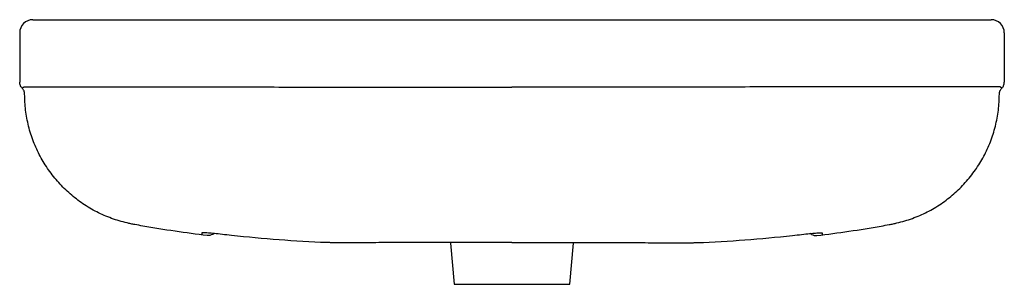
# Model space of a CAD drawing. Header units: millimetres. Extents: x 4536.383 to 4536.978, y 2188.885 to 2189.045.
import ezdxf

# ---------------------------------------------------------------- set-up
doc = ezdxf.new("R2010")
doc.units = ezdxf.units.MM
doc.layers.add('SANINDUSA', color=3, linetype='Continuous')

msp = doc.modelspace()

# ---------------------------------------------------------------- linework, layer by layer
at = {"layer": 'SANINDUSA'}
for p, q in [((4536.3905, 2189.04467), (4536.9695, 2189.04467)), ((4536.3825, 2189.03667), (4536.3825, 2189.03639)), ((4536.3825, 2189.03639), (4536.3825, 2189.00825)), ((4536.9775, 2189.03667), (4536.9775, 2189.03639)), ((4536.9775, 2189.03639), (4536.9775, 2189.00825)), ((4536.49917, 2188.91498), (4536.49983, 2188.91537)), ((4536.64275, 2188.90995), (4536.64279, 2188.90949)), ((4536.71719, 2188.90948), (4536.71726, 2188.90995)), ((4536.86083, 2188.91498), (4536.86017, 2188.91537)), ((4536.64283, 2188.90949), (4536.645, 2188.88467)), ((4536.715, 2188.88467), (4536.71717, 2188.90949)), ((4536.645, 2188.88467), (4536.68, 2188.88467)), ((4536.68, 2188.88467), (4536.715, 2188.88467))]:
    msp.add_line(p, q, dxfattribs=at)
at = {"layer": 'SANINDUSA', "flags": 128}
msp.add_lwpolyline([(4536.86041, 2188.91533), (4536.86051, 2188.91523), (4536.86083, 2188.91498)], dxfattribs=at)
at = {"layer": 'SANINDUSA'}
for centre, start, end in [((4536.3905, 2189.03667), 90, 180), ((4536.9695, 2189.03667), 0, 90)]:
    msp.add_arc(centre, 0.008, start, end, dxfattribs=at)
for points, knots in [([(4536.3825, 2189.00825), (4536.3825, 2189.00822), (4536.3825, 2189.00806), (4536.3825, 2189.00769), (4536.3825, 2189.00706), (4536.3825, 2189.0069), (4536.3825, 2189.00681)], [0, 0, 0, 0, 0.080644, 0.403219, 0.701609, 1, 1, 1, 1]), ([(4536.384, 2189.00324), (4536.38393, 2189.00331), (4536.38347, 2189.00379), (4536.38272, 2189.00493), (4536.38258, 2189.00615), (4536.3825, 2189.00681)], [0, 0, 0, 0, 0.076408, 0.50064, 1, 1, 1, 1]), ([(4536.976, 2189.00324), (4536.97607, 2189.00331), (4536.97653, 2189.00379), (4536.97728, 2189.00493), (4536.97742, 2189.00615), (4536.9775, 2189.00681)], [0, 0, 0, 0, 0.076408, 0.50064, 1, 1, 1, 1]), ([(4536.9775, 2189.00825), (4536.9775, 2189.00822), (4536.9775, 2189.00806), (4536.9775, 2189.00769), (4536.9775, 2189.00706), (4536.9775, 2189.0069), (4536.9775, 2189.00681)], [0, 0, 0, 0, 0.080644, 0.403219, 0.701609, 1, 1, 1, 1]), ([(4536.384, 2189.00324), (4536.38404, 2189.00328), (4536.38413, 2189.00337), (4536.3845, 2189.00368), (4536.38477, 2189.00386), (4536.38491, 2189.00394), (4536.38493, 2189.00396)], [0, 0, 0, 0, 0.2984161, 0.5968349, 0.9193555, 1, 1, 1, 1]), ([(4536.3855, 2188.99967), (4536.3855, 2189.00001), (4536.38547, 2189.00034), (4536.38537, 2189.00082), (4536.38533, 2189.00098), (4536.38523, 2189.0013), (4536.38518, 2189.00146), (4536.38498, 2189.00191), (4536.38483, 2189.0022), (4536.38446, 2189.00275), (4536.38424, 2189.00301), (4536.384, 2189.00324)], [0, 0, 0, 0, 0.25, 0.25, 0.375, 0.375, 0.5, 0.5, 0.75, 0.75, 1, 1, 1, 1]), ([(4536.38493, 2189.00396), (4536.38502, 2189.00397), (4536.38516, 2189.00398), (4536.38593, 2189.004), (4536.38625, 2189.004)], [0, 0, 0, 0, 0.57716, 1, 1, 1, 1]), ([(4536.49582, 2188.91418), (4536.48282, 2188.91571), (4536.46987, 2188.91762), (4536.45538, 2188.9202), (4536.45377, 2188.92049), (4536.45136, 2188.92094), (4536.45055, 2188.92109), (4536.44895, 2188.92141), (4536.44815, 2188.92158), (4536.44416, 2188.92251), (4536.44105, 2188.92344), (4536.43498, 2188.92566), (4536.43202, 2188.92696), (4536.42768, 2188.92917), (4536.42626, 2188.92995), (4536.42345, 2188.93161), (4536.42206, 2188.93249), (4536.41801, 2188.93523), (4536.41288, 2188.93919), (4536.40826, 2188.94372), (4536.405, 2188.94735), (4536.40394, 2188.94859), (4536.4019, 2188.95116), (4536.40093, 2188.95246), (4536.39813, 2188.95645), (4536.39474, 2188.96197), (4536.39204, 2188.96786), (4536.39027, 2188.97242), (4536.38973, 2188.97397), (4536.38874, 2188.97709), (4536.38829, 2188.97866), (4536.3875, 2188.98183), (4536.38715, 2188.98343), (4536.38655, 2188.98665), (4536.3863, 2188.98827), (4536.3857, 2188.99313), (4536.3855, 2188.99639), (4536.3855, 2188.99967)], [0, 0, 0, 0, 0.25, 0.25, 0.28125, 0.28125, 0.296875, 0.296875, 0.3125, 0.3125, 0.375, 0.375, 0.4375, 0.4375, 0.46875, 0.46875, 0.5, 0.5, 0.5625, 0.625, 0.625, 0.65625, 0.65625, 0.6875, 0.6875, 0.75, 0.8125, 0.8125, 0.84375, 0.84375, 0.875, 0.875, 0.90625, 0.90625, 0.9375, 0.9375, 1, 1, 1, 1]), ([(4536.38625, 2189.004), (4536.38653, 2189.004), (4536.38685, 2189.00401), (4536.38758, 2189.00401), (4536.38798, 2189.00402), (4536.38931, 2189.00403), (4536.39036, 2189.00403), (4536.39395, 2189.00404), (4536.39694, 2189.00405), (4536.40138, 2189.00405), (4536.4023, 2189.00405), (4536.40373, 2189.00406), (4536.40422, 2189.00406), (4536.40521, 2189.00406), (4536.40571, 2189.00406), (4536.40824, 2189.00406), (4536.41038, 2189.00406), (4536.41709, 2189.00406), (4536.42197, 2189.00406), (4536.4298, 2189.00405), (4536.4325, 2189.00405), (4536.43806, 2189.00405), (4536.44091, 2189.00405), (4536.44528, 2189.00405), (4536.44675, 2189.00404), (4536.44973, 2189.00404), (4536.45123, 2189.00404), (4536.45578, 2189.00404), (4536.45886, 2189.00404), (4536.46822, 2189.00403), (4536.47463, 2189.00402), (4536.48776, 2189.00401), (4536.49448, 2189.00401), (4536.50133, 2189.004)], [0, 0, 0, 0, 0.03125, 0.03125, 0.0625, 0.0625, 0.125, 0.125, 0.25, 0.25, 0.28125, 0.28125, 0.296875, 0.296875, 0.3125, 0.3125, 0.375, 0.375, 0.5, 0.5, 0.5625, 0.5625, 0.625, 0.625, 0.65625, 0.65625, 0.6875, 0.6875, 0.75, 0.75, 0.875, 0.875, 1, 1, 1, 1]), ([(4536.50133, 2189.004), (4536.50834, 2189.00399), (4536.51546, 2189.00399), (4536.52986, 2189.00398), (4536.53715, 2189.00397), (4536.54635, 2189.00396), (4536.54819, 2189.00396), (4536.55189, 2189.00396), (4536.55374, 2189.00396), (4536.55929, 2189.00395), (4536.563, 2189.00395), (4536.57415, 2189.00394), (4536.58161, 2189.00394), (4536.59658, 2189.00393), (4536.60409, 2189.00392), (4536.61915, 2189.00392), (4536.6267, 2189.00391), (4536.64943, 2189.0039), (4536.66467, 2189.0039), (4536.68, 2189.0039)], [0, 0, 0, 0, 0.125, 0.125, 0.25, 0.25, 0.28125, 0.28125, 0.3125, 0.3125, 0.375, 0.375, 0.5, 0.5, 0.625, 0.625, 0.75, 0.75, 1, 1, 1, 1]), ([(4536.85867, 2189.004), (4536.85166, 2189.00399), (4536.84454, 2189.00399), (4536.83014, 2189.00398), (4536.82285, 2189.00397), (4536.81365, 2189.00396), (4536.81181, 2189.00396), (4536.80811, 2189.00396), (4536.80626, 2189.00396), (4536.80071, 2189.00395), (4536.797, 2189.00395), (4536.78585, 2189.00394), (4536.77839, 2189.00394), (4536.76342, 2189.00393), (4536.75591, 2189.00392), (4536.74085, 2189.00392), (4536.7333, 2189.00391), (4536.71057, 2189.0039), (4536.69533, 2189.0039), (4536.68, 2189.0039)], [0, 0, 0, 0, 0.125, 0.125, 0.25, 0.25, 0.28125, 0.28125, 0.3125, 0.3125, 0.375, 0.375, 0.5, 0.5, 0.625, 0.625, 0.75, 0.75, 1, 1, 1, 1]), ([(4536.97375, 2189.004), (4536.97347, 2189.004), (4536.97315, 2189.00401), (4536.97242, 2189.00401), (4536.97202, 2189.00402), (4536.97069, 2189.00403), (4536.96964, 2189.00403), (4536.96605, 2189.00404), (4536.96306, 2189.00405), (4536.95863, 2189.00405), (4536.9577, 2189.00405), (4536.95627, 2189.00406), (4536.95578, 2189.00406), (4536.9548, 2189.00406), (4536.95429, 2189.00406), (4536.95176, 2189.00406), (4536.94962, 2189.00406), (4536.94291, 2189.00406), (4536.93804, 2189.00406), (4536.9302, 2189.00405), (4536.9275, 2189.00405), (4536.92194, 2189.00405), (4536.91909, 2189.00405), (4536.91472, 2189.00405), (4536.91325, 2189.00404), (4536.91027, 2189.00404), (4536.90877, 2189.00404), (4536.90422, 2189.00404), (4536.90114, 2189.00404), (4536.89178, 2189.00403), (4536.88537, 2189.00402), (4536.87224, 2189.00401), (4536.86552, 2189.00401), (4536.85867, 2189.004)], [0, 0, 0, 0, 0.03125, 0.03125, 0.0625, 0.0625, 0.125, 0.125, 0.25, 0.25, 0.28125, 0.28125, 0.296875, 0.296875, 0.3125, 0.3125, 0.375, 0.375, 0.5, 0.5, 0.5625, 0.5625, 0.625, 0.625, 0.65625, 0.65625, 0.6875, 0.6875, 0.75, 0.75, 0.875, 0.875, 1, 1, 1, 1]), ([(4536.86418, 2188.91418), (4536.87718, 2188.91571), (4536.89013, 2188.91762), (4536.90462, 2188.9202), (4536.90623, 2188.92049), (4536.90864, 2188.92094), (4536.90945, 2188.92109), (4536.91105, 2188.92141), (4536.91185, 2188.92158), (4536.91584, 2188.92251), (4536.91895, 2188.92344), (4536.92502, 2188.92566), (4536.92799, 2188.92696), (4536.93232, 2188.92917), (4536.93374, 2188.92995), (4536.93655, 2188.93161), (4536.93794, 2188.93249), (4536.94199, 2188.93523), (4536.94712, 2188.93919), (4536.95174, 2188.94372), (4536.955, 2188.94735), (4536.95606, 2188.94859), (4536.9581, 2188.95116), (4536.95907, 2188.95246), (4536.96187, 2188.95645), (4536.96526, 2188.96197), (4536.96796, 2188.96786), (4536.96973, 2188.97242), (4536.97027, 2188.97397), (4536.97126, 2188.97709), (4536.97171, 2188.97866), (4536.9725, 2188.98183), (4536.97285, 2188.98343), (4536.97345, 2188.98665), (4536.9737, 2188.98827), (4536.9743, 2188.99313), (4536.9745, 2188.99639), (4536.9745, 2188.99967)], [0, 0, 0, 0, 0.25, 0.25, 0.28125, 0.28125, 0.296875, 0.296875, 0.3125, 0.3125, 0.375, 0.375, 0.4375, 0.4375, 0.46875, 0.46875, 0.5, 0.5, 0.5625, 0.625, 0.625, 0.65625, 0.65625, 0.6875, 0.6875, 0.75, 0.8125, 0.8125, 0.84375, 0.84375, 0.875, 0.875, 0.90625, 0.90625, 0.9375, 0.9375, 1, 1, 1, 1]), ([(4536.97507, 2189.00396), (4536.97498, 2189.00397), (4536.97484, 2189.00398), (4536.97407, 2189.004), (4536.97375, 2189.004)], [0, 0, 0, 0, 0.57716, 1, 1, 1, 1]), ([(4536.9745, 2188.99967), (4536.9745, 2189.00001), (4536.97453, 2189.00034), (4536.97463, 2189.00082), (4536.97467, 2189.00098), (4536.97477, 2189.0013), (4536.97482, 2189.00146), (4536.97502, 2189.00191), (4536.97517, 2189.0022), (4536.97555, 2189.00275), (4536.97576, 2189.00301), (4536.976, 2189.00324)], [0, 0, 0, 0, 0.25, 0.25, 0.375, 0.375, 0.5, 0.5, 0.75, 0.75, 1, 1, 1, 1]), ([(4536.976, 2189.00324), (4536.97596, 2189.00328), (4536.97587, 2189.00337), (4536.9755, 2189.00368), (4536.97523, 2189.00386), (4536.9751, 2189.00394), (4536.97507, 2189.00396)], [0, 0, 0, 0, 0.2984161, 0.5968349, 0.9193555, 1, 1, 1, 1]), ([(4536.49488, 2188.91578), (4536.49456, 2188.91581), (4536.49358, 2188.91587), (4536.4928, 2188.91586), (4536.49264, 2188.91579), (4536.49256, 2188.91575)], [0, 0, 0, 0, 0.194443, 0.593955, 1, 1, 1, 1]), ([(4536.86504, 2188.91578), (4536.86539, 2188.9158), (4536.8664, 2188.91587), (4536.86721, 2188.91586), (4536.86736, 2188.91579), (4536.86744, 2188.91575)], [0, 0, 0, 0, 0.207744, 0.600659, 1, 1, 1, 1]), ([(4536.51056, 2188.91422), (4536.50863, 2188.91443), (4536.50472, 2188.91487), (4536.50006, 2188.91536), (4536.49665, 2188.91568), (4536.49538, 2188.91575), (4536.49488, 2188.91578)], [0, 0, 0, 0, 0.2709693, 0.5498702, 0.8204086, 1, 1, 1, 1]), ([(4536.49896, 2188.91485), (4536.49849, 2188.91457), (4536.49798, 2188.91437), (4536.49718, 2188.9142), (4536.49691, 2188.91417), (4536.49637, 2188.91414), (4536.49609, 2188.91415), (4536.49582, 2188.91418)], [0, 0, 0, 0, 0.5, 0.5, 0.75, 0.75, 1, 1, 1, 1]), ([(4536.56797, 2188.90992), (4536.55836, 2188.91025), (4536.54878, 2188.9108), (4536.52964, 2188.91226), (4536.52009, 2188.91317), (4536.51056, 2188.91422)], [0, 0, 0, 0, 0.5, 0.5, 1, 1, 1, 1]), ([(4536.57407, 2188.90976), (4536.57405, 2188.90976), (4536.57399, 2188.90976), (4536.57381, 2188.90976), (4536.57369, 2188.90977), (4536.57323, 2188.90978), (4536.57282, 2188.90978), (4536.57203, 2188.9098), (4536.57174, 2188.90981), (4536.5711, 2188.90983), (4536.57076, 2188.90984), (4536.56967, 2188.90987), (4536.56886, 2188.90989), (4536.56797, 2188.90992)], [0, 0, 0, 0, 0.125, 0.125, 0.25, 0.25, 0.5, 0.5, 0.625, 0.625, 0.75, 0.75, 1, 1, 1, 1]), ([(4536.65411, 2188.90996), (4536.65091, 2188.90996), (4536.64393, 2188.90995), (4536.63368, 2188.90993), (4536.62343, 2188.90991), (4536.61393, 2188.90989), (4536.60526, 2188.90987), (4536.59752, 2188.90985), (4536.59084, 2188.90984), (4536.58529, 2188.90982), (4536.58102, 2188.90981), (4536.57814, 2188.9098), (4536.57638, 2188.90979), (4536.57536, 2188.90978), (4536.57481, 2188.90978), (4536.5745, 2188.90977), (4536.57422, 2188.90976), (4536.57407, 2188.90976)], [0, 0, 0, 0, 0.05922, 0.12929, 0.199136, 0.268927, 0.338941, 0.408733, 0.478484, 0.548456, 0.618207, 0.681406, 0.744684, 0.808333, 0.872299, 0.93631, 1, 1, 1, 1]), ([(4536.68, 2188.90997), (4536.67729, 2188.90997), (4536.67186, 2188.90997), (4536.6638, 2188.90997), (4536.65784, 2188.90996), (4536.65468, 2188.90996), (4536.65411, 2188.90996)], [0, 0, 0, 0, 0.3104508, 0.6213775, 0.9318287, 1, 1, 1, 1]), ([(4536.68, 2188.90997), (4536.68271, 2188.90997), (4536.68814, 2188.90997), (4536.6962, 2188.90997), (4536.70218, 2188.90996), (4536.70535, 2188.90996), (4536.70593, 2188.90996)], [0, 0, 0, 0, 0.309987, 0.62045, 0.930437, 1, 1, 1, 1]), ([(4536.68, 2188.90995), (4536.68013, 2188.90995), (4536.68218, 2188.90995), (4536.68617, 2188.90995), (4536.69192, 2188.90995), (4536.69762, 2188.90995), (4536.70226, 2188.90995), (4536.70497, 2188.90994), (4536.70583, 2188.90994)], [0, 0, 0, 0, 0.014835, 0.236335, 0.457549, 0.678223, 0.898129, 1, 1, 1, 1]), ([(4536.70593, 2188.90996), (4536.70911, 2188.90996), (4536.71608, 2188.90995), (4536.72632, 2188.90993), (4536.73657, 2188.90991), (4536.74607, 2188.90989), (4536.75474, 2188.90987), (4536.76248, 2188.90985), (4536.76916, 2188.90984), (4536.77471, 2188.90982), (4536.77898, 2188.90981), (4536.78186, 2188.9098), (4536.78362, 2188.90979), (4536.78464, 2188.90978), (4536.78519, 2188.90978), (4536.7855, 2188.90977), (4536.78578, 2188.90976), (4536.78593, 2188.90976)], [0, 0, 0, 0, 0.059001, 0.129087, 0.19895, 0.268757, 0.338787, 0.408596, 0.478363, 0.548351, 0.618118, 0.681332, 0.744625, 0.808288, 0.872269, 0.936295, 1, 1, 1, 1]), ([(4536.78593, 2188.90976), (4536.78595, 2188.90976), (4536.78601, 2188.90976), (4536.78619, 2188.90976), (4536.78631, 2188.90977), (4536.78677, 2188.90978), (4536.78718, 2188.90978), (4536.78797, 2188.9098), (4536.78826, 2188.90981), (4536.7889, 2188.90983), (4536.78924, 2188.90984), (4536.79033, 2188.90987), (4536.79114, 2188.90989), (4536.79203, 2188.90992)], [0, 0, 0, 0, 0.125, 0.125, 0.25, 0.25, 0.5, 0.5, 0.625, 0.625, 0.75, 0.75, 1, 1, 1, 1]), ([(4536.79203, 2188.90992), (4536.80164, 2188.91025), (4536.81122, 2188.9108), (4536.83036, 2188.91226), (4536.83991, 2188.91317), (4536.84944, 2188.91422)], [0, 0, 0, 0, 0.5, 0.5, 1, 1, 1, 1]), ([(4536.84944, 2188.91422), (4536.85137, 2188.91443), (4536.85528, 2188.91487), (4536.85994, 2188.91536), (4536.86332, 2188.91568), (4536.86456, 2188.91575), (4536.86504, 2188.91578)], [0, 0, 0, 0, 0.2733045, 0.5546091, 0.827479, 1, 1, 1, 1]), ([(4536.86104, 2188.91485), (4536.86151, 2188.91457), (4536.86202, 2188.91437), (4536.86282, 2188.9142), (4536.86309, 2188.91417), (4536.86364, 2188.91414), (4536.86391, 2188.91415), (4536.86418, 2188.91418)], [0, 0, 0, 0, 0.5, 0.5, 0.75, 0.75, 1, 1, 1, 1])]:
    msp.add_open_spline(points, degree=3, knots=knots, dxfattribs=at)
for points in [[(4536.49256, 2188.91575), (4536.49256, 2188.91533), (4536.49257, 2188.91502), (4536.49257, 2188.91482)], [(4536.49896, 2188.91485), (4536.499, 2188.91488), (4536.49907, 2188.91492), (4536.49917, 2188.91498)], [(4536.86104, 2188.91485), (4536.861, 2188.91488), (4536.86093, 2188.91492), (4536.86083, 2188.91498)], [(4536.86744, 2188.91575), (4536.86744, 2188.91533), (4536.86743, 2188.91502), (4536.86743, 2188.91482)]]:
    msp.add_open_spline(points, degree=3, dxfattribs=at)

doc.saveas('drawing.dxf')
